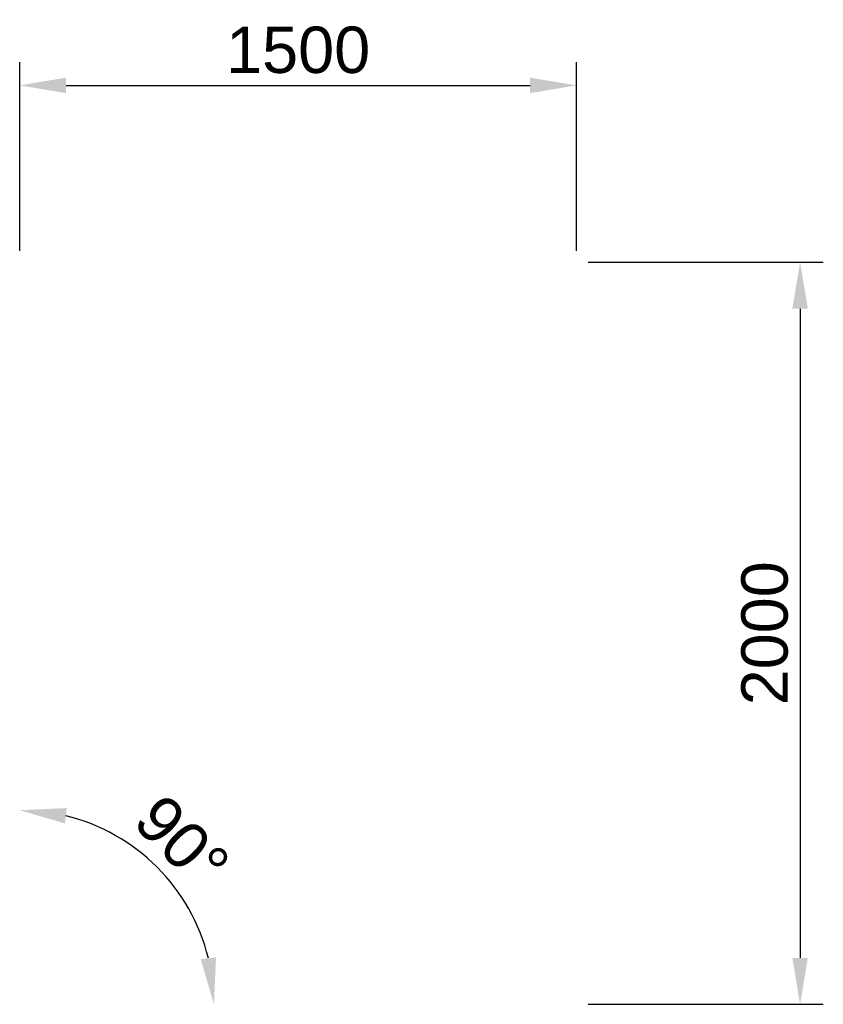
# Model space of a CAD drawing. Header units: millimetres. Extents: x -1559 to 606, y 11332 to 13986.
import ezdxf

# ---------------------------------------------------------------- set-up
doc = ezdxf.new("R2010")
doc.units = ezdxf.units.MM
doc.styles.get("Standard").update_dxf_attribs({"font": 'arial.ttf'})
doc.dimstyles.new('ISO-25 Model', dxfattribs={"dimscale": 50, "dimtxt": 2.5, "dimasz": 2.5, "dimexe": 1.25, "dimexo": 0.625, "dimtad": 1, "dimtxsty": 'Standard', "dimcen": 2.5, "dimadec": 0, "dimazin": 0, "dimtfac": 1, "dimtmove": 0, "dimatfit": 3, "dimfxl": 1, "dimarcsym": 0})

# ---------------------------------------------------------------- blocks, each defined once
blk = doc.blocks.new('*D3')
at = {"color": 0, "lineweight": -2, "transparency": 16777216}
for p, q in [((-1559, 13363), (-1559, 13871)), ((-59, 13363), (-59, 13871)), ((-1434, 13808.5), (-184, 13808.5))]:
    blk.add_line(p, q, dxfattribs=at)
at = {"color": 0, "transparency": 16777216}
for points in [[(-1434, 13829.3), (-1434, 13787.7), (-1559, 13808.5)], [(-184, 13829.3), (-184, 13787.7), (-59, 13808.5)]]:
    blk.add_solid(points, dxfattribs=at)
at = {"layer": 'Defpoints', "color": 0, "transparency": 16777216}
for p in [(-59, 13808.5), (-1559, 13331.7), (-59, 13331.7)]:
    blk.add_point(p, dxfattribs=at)
at = {"color": 0, "transparency": 16777216, "insert": (-809, 13903.6), "char_height": 125, "attachment_point": 5}
blk.add_mtext('1500', dxfattribs=at)
blk = doc.blocks.new('*D4')
at = {"color": 0, "lineweight": -2, "transparency": 16777216}
for p, q in [((-27.7, 13331.7), (605.6, 13331.7)), ((543.1, 13206.7), (543.1, 11456.7)), ((-27.7, 11331.7), (605.6, 11331.7))]:
    blk.add_line(p, q, dxfattribs=at)
at = {"color": 0, "transparency": 16777216}
for points in [[(522.3, 13206.7), (564, 13206.7), (543.1, 13331.7)], [(522.3, 11456.7), (564, 11456.7), (543.1, 11331.7)]]:
    blk.add_solid(points, dxfattribs=at)
at = {"layer": 'Defpoints', "color": 0, "transparency": 16777216}
for p in [(-59, 13331.7), (-59, 11331.7), (543.1, 11331.7)]:
    blk.add_point(p, dxfattribs=at)
at = {"color": 0, "transparency": 16777216, "insert": (448.1, 12331.7), "char_height": 125, "attachment_point": 5, "rotation": 90}
blk.add_mtext('2000', dxfattribs=at)
blk = doc.blocks.new('*D5')
at = {"color": 0, "lineweight": -2, "transparency": 16777216}
blk.add_arc((-1559, 11331.7), 523.1, 13.7231, 76.2769, dxfattribs=at)
at = {"color": 0, "transparency": 16777216}
for points in [[(-1437.3, 11819.3), (-1432.4, 11860.6), (-1559, 11854.9)], [(-1030.1, 11458.3), (-1071.4, 11453.4), (-1035.8, 11331.7)]]:
    blk.add_solid(points, dxfattribs=at)
at = {"layer": 'Defpoints', "color": 0, "transparency": 16777216}
for p in [(-1559, 13331.7), (-1105.9, 11593.3), (-1559, 11331.7), (-1559, 11331.7), (-59, 11331.7)]:
    blk.add_point(p, dxfattribs=at)
at = {"color": 0, "transparency": 16777216, "insert": (-1121.8, 11768.9), "char_height": 125, "attachment_point": 5, "rotation": 315}
blk.add_mtext('90°', dxfattribs=at)

msp = doc.modelspace()

# ---------------------------------------------------------------- dimensions: what is measured, and where the dimension line sits
dim = msp.add_linear_dim(base=(-58.957, 13808.488), p1=(-1558.957, 13331.744), p2=(-58.957, 13331.744), dimstyle='ISO-25 Model')
dim.commit()
dim.dimension.update_dxf_attribs({"geometry": '*D3', "text_midpoint": (-808.957, 13903.559)})
dim = msp.add_angular_dim_2l(base=(-1105.902, 11593.315), line1=((-58.957, 11331.744), (-1558.957, 11331.744)), line2=((-1558.957, 11331.744), (-1558.957, 13331.744)), dimstyle='ISO-25 Model')
dim.commit()
dim.dimension.update_dxf_attribs({"geometry": '*D5', "text_midpoint": (-1121.814, 11768.887)})
dim = msp.add_linear_dim(base=(543.136, 11331.744), p1=(-58.957, 13331.744), p2=(-58.957, 11331.744), angle=90, dimstyle='ISO-25 Model')
dim.commit()
dim.dimension.update_dxf_attribs({"geometry": '*D4', "text_midpoint": (448.064, 12331.744)})

doc.saveas('drawing.dxf')
